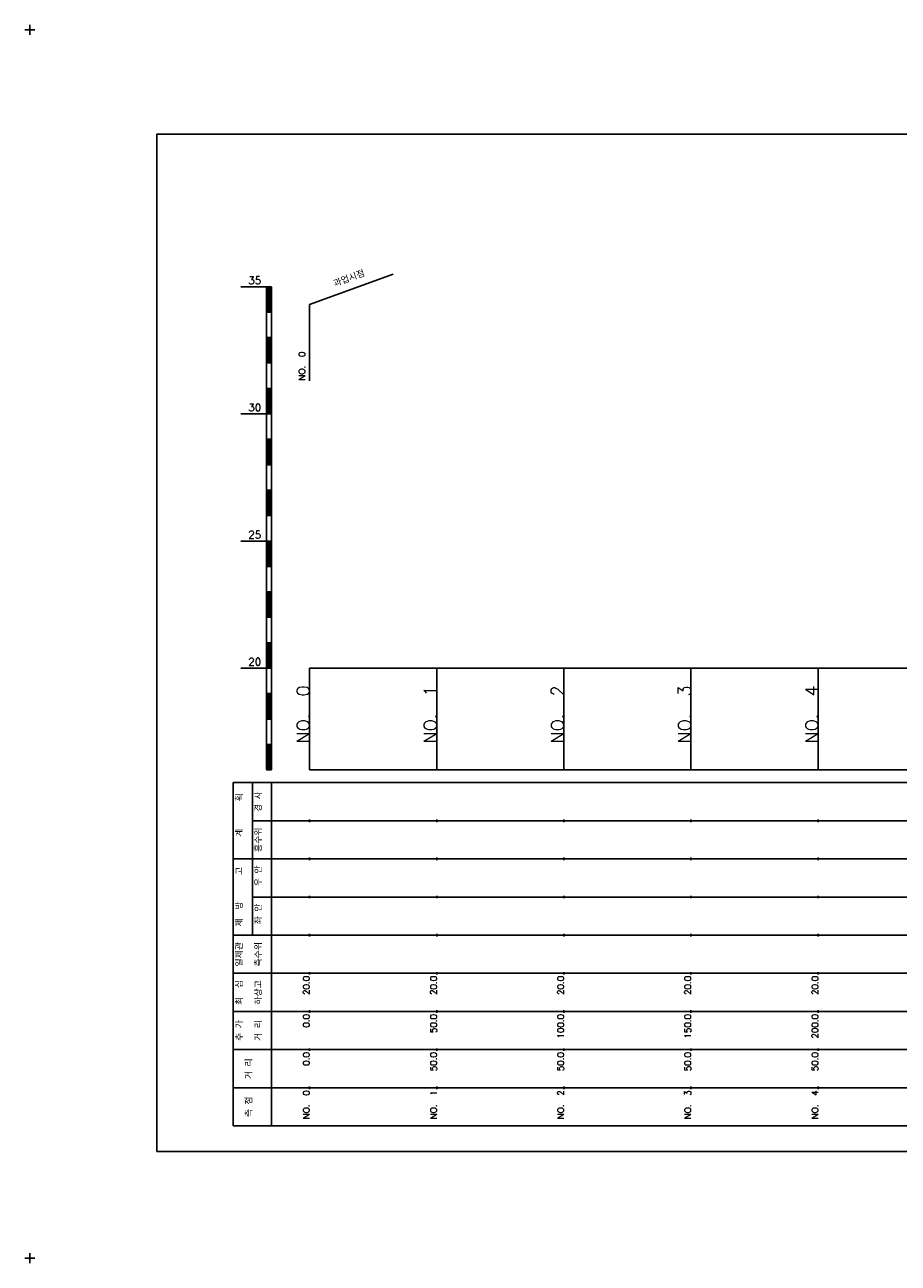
# Model space of a CAD drawing. Extents: x -2 to 685, y -2 to 2900.
# Tile 1 of 11: x -2 to 342, y -2 to 485. Entities that reach past the tile are written whole.
import ezdxf
from ezdxf.enums import TextEntityAlignment as Align

# ---------------------------------------------------------------- set-up
doc = ezdxf.new("R2010")
doc.units = 0
doc.header["$LTSCALE"] = 5
for name, color, linetype in [('BOX', 5, 'CONTINUOUS'), ('DT1', 3, 'CONTINUOUS'), ('LT1', 4, 'CONTINUOUS'), ('ST1', 7, 'CONTINUOUS')]:
    doc.layers.add(name, color=color, linetype=linetype)
doc.styles.add('GHS', font='ROMANS.shx', dxfattribs={"bigfont": 'GHS.shx'})

msp = doc.modelspace()

# ---------------------------------------------------------------- linework, layer by layer
at = {"layer": 'BOX'}
msp.add_lwpolyline([(50, 42), (650, 42), (650, 442), (50, 442), (50, 42)], dxfattribs=at)
at = {"layer": 'LT1', "linetype": 'CONTINUOUS'}
for p, q in [((110, 375), (142.89, 386.97)), ((110, 345), (110, 375))]:
    msp.add_line(p, q, dxfattribs=at)
at = {"layer": 'LT1'}
for p, q in [((83, 382), (93, 382)), ((93, 192), (93, 382)), ((93, 382), (95, 382)), ((93.5, 381.8), (93.5, 372.2)), ((94, 381.8), (94, 372.2)), ((94.5, 381.8), (94.5, 372.2)), ((95, 192), (95, 382)), ((93, 372), (95, 372)), ((93, 362), (95, 362)), ((93.5, 361.8), (93.5, 352.2)), ((94, 361.8), (94, 352.2)), ((94.5, 361.8), (94.5, 352.2)), ((93, 352), (95, 352)), ((93, 342), (95, 342)), ((93.5, 341.8), (93.5, 332.2)), ((94, 341.8), (94, 332.2)), ((94.5, 341.8), (94.5, 332.2)), ((83, 332), (93, 332)), ((93, 332), (95, 332)), ((93, 322), (95, 322)), ((93.5, 321.8), (93.5, 312.2)), ((94, 321.8), (94, 312.2)), ((94.5, 321.8), (94.5, 312.2)), ((93, 312), (95, 312)), ((93, 302), (95, 302)), ((93.5, 301.8), (93.5, 292.2)), ((94, 301.8), (94, 292.2)), ((94.5, 301.8), (94.5, 292.2)), ((93, 292), (95, 292)), ((83, 282), (93, 282)), ((93, 282), (95, 282)), ((93.5, 281.8), (93.5, 272.2)), ((94, 281.8), (94, 272.2)), ((94.5, 281.8), (94.5, 272.2)), ((93, 272), (95, 272)), ((93, 262), (95, 262)), ((93.5, 261.8), (93.5, 252.2)), ((94, 261.8), (94, 252.2)), ((94.5, 261.8), (94.5, 252.2)), ((93, 252), (95, 252)), ((93, 242), (95, 242)), ((93.5, 241.8), (93.5, 232.2)), ((94, 241.8), (94, 232.2)), ((94.5, 241.8), (94.5, 232.2)), ((83, 232), (93, 232)), ((93, 232), (95, 232)), ((110, 192), (110, 232)), ((160, 192), (160, 232)), ((210, 192), (210, 232)), ((260, 192), (260, 232)), ((310, 192), (310, 232)), ((110, 225.69), (110, 226.69)), ((160, 225.69), (160, 226.69)), ((210, 225.69), (210, 226.69)), ((260, 225.69), (260, 226.69)), ((310, 225.69), (310, 226.69)), ((93, 222), (95, 222)), ((93.5, 221.8), (93.5, 212.2)), ((94, 221.8), (94, 212.2)), ((94.5, 221.8), (94.5, 212.2)), ((93, 212), (95, 212)), ((93, 202), (95, 202)), ((93.5, 201.8), (93.5, 192.2)), ((94, 201.8), (94, 192.2)), ((94.5, 201.8), (94.5, 192.2)), ((93, 192), (95, 192)), ((110, 192), (610, 192)), ((110, 171.5), (110, 172.5)), ((160, 171.5), (160, 172.5)), ((210, 171.5), (210, 172.5)), ((260, 171.5), (260, 172.5)), ((310, 171.5), (310, 172.5)), ((110, 156.5), (110, 157.5)), ((160, 156.5), (160, 157.5)), ((210, 156.5), (210, 157.5)), ((260, 156.5), (260, 157.5)), ((310, 156.5), (310, 157.5)), ((110, 141.5), (110, 142.5)), ((160, 141.5), (160, 142.5)), ((210, 141.5), (210, 142.5)), ((260, 141.5), (260, 142.5)), ((310, 141.5), (310, 142.5)), ((110, 126.5), (110, 127.5)), ((160, 126.5), (160, 127.5)), ((210, 126.5), (210, 127.5)), ((260, 126.5), (260, 127.5)), ((310, 126.5), (310, 127.5)), ((110, 111.5), (110, 112.5)), ((160, 111.5), (160, 112.5)), ((210, 111.5), (210, 112.5)), ((260, 111.5), (260, 112.5)), ((310, 111.5), (310, 112.5)), ((110, 96.5), (110, 97.5)), ((160, 96.5), (160, 97.5)), ((210, 96.5), (210, 97.5)), ((260, 96.5), (260, 97.5)), ((310, 96.5), (310, 97.5)), ((110, 81.5), (110, 82.5)), ((160, 81.5), (160, 82.5)), ((210, 81.5), (210, 82.5)), ((260, 81.5), (260, 82.5)), ((310, 81.5), (310, 82.5)), ((110, 66.5), (110, 67.5)), ((160, 66.5), (160, 67.5)), ((210, 66.5), (210, 67.5)), ((260, 66.5), (260, 67.5)), ((310, 66.5), (310, 67.5))]:
    msp.add_line(p, q, dxfattribs=at)
msp.add_lwpolyline([(110, 232), (160, 232), (210, 232), (260, 232), (310, 232), (360, 232), (410, 232), (460, 232), (510, 232), (560, 232), (610, 232)], dxfattribs=at)
at = {"layer": 'ST1'}
for p, q in [((-2, 483), (2, 483)), ((0, 481), (0, 485)), ((80, 52), (80, 187)), ((80, 187), (623, 187)), ((87.5, 157), (87.5, 187)), ((95, 52), (95, 187)), ((87.5, 172), (623, 172)), ((80, 157), (623, 157)), ((87.5, 127), (87.5, 157)), ((87.5, 142), (623, 142)), ((80, 127), (623, 127)), ((80, 112), (623, 112)), ((80, 97), (623, 97)), ((80, 82), (623, 82)), ((80, 67), (623, 67)), ((80, 52), (623, 52)), ((-2, 0), (2, 0)), ((0, -2), (0, 2))]:
    msp.add_line(p, q, dxfattribs=at)

# ---------------------------------------------------------------- texts
at = {"layer": 'DT1', "style": 'GHS'}
for s, p in [('35', (91, 383)), ('30', (91, 333)), ('25', (91, 283)), ('20', (91, 233))]:
    msp.add_text(s, height=3, dxfattribs=at).set_placement(p, align=Align.RIGHT)
at = {"layer": 'DT1', "linetype": 'CONTINUOUS', "style": 'GHS'}
for s, rotation, p in [('과업시점', 20, (126, 383.99)), ('  획', 90, (83.75, 179.5)), ('경 사', 90, (91.25, 179.5)), ('   계', 90, (83.75, 164.5)), ('홍수위', 90, (91.25, 164.5)), ('   고', 90, (83.75, 149.5)), (' 우 안', 90, (91.25, 149.5)), (' 제  방', 90, (83.75, 134.5)), (' 좌 안', 90, (91.25, 134.5)), ('일제관', 90, (83.75, 119.5)), ('측수위', 90, (91.25, 119.5)), ('최  심', 90, (83.75, 104.5)), ('하상고', 90, (91.25, 104.5)), ('추 가', 90, (83.75, 89.5)), ('거 리', 90, (91.25, 89.5)), ('거 리', 90, (87.5, 74.5)), ('측 점', 90, (87.5, 59.5))]:
    msp.add_text(s, height=2.5, rotation=rotation, dxfattribs=at).set_placement(p, align=Align.CENTER)
msp.add_text('NO.  0 ', height=2.5, rotation=90, dxfattribs=at).set_placement((108.25, 345.12))
at = {"layer": 'DT1', "style": 'GHS'}
for s, height, p in [('NO.  0', 5, (110, 225.19)), ('NO.  1', 5, (160, 225.19)), ('NO.  2', 5, (210, 225.19)), ('NO.  3', 5, (260, 225.19)), ('NO.  4', 5, (310, 225.19)), (' 20.0', 2.5, (110, 111)), (' 20.0', 2.5, (160, 111)), (' 20.0', 2.5, (210, 111)), (' 20.0', 2.5, (260, 111)), (' 20.0', 2.5, (310, 111)), ('     0.0', 2.5, (110, 96)), ('    50.0', 2.5, (160, 96)), ('   100.0', 2.5, (210, 96)), ('   150.0', 2.5, (260, 96)), ('   200.0', 2.5, (310, 96)), ('   0.0', 2.5, (110, 81)), ('  50.0', 2.5, (160, 81)), ('  50.0', 2.5, (210, 81)), ('  50.0', 2.5, (260, 81)), ('  50.0', 2.5, (310, 81)), ('NO.  0', 2.5, (110, 66)), ('NO.  1', 2.5, (160, 66)), ('NO.  2', 2.5, (210, 66)), ('NO.  3', 2.5, (260, 66)), ('NO.  4', 2.5, (310, 66))]:
    msp.add_text(s, height=height, rotation=90, dxfattribs=at).set_placement(p, align=Align.RIGHT)

doc.saveas('drawing.dxf')
